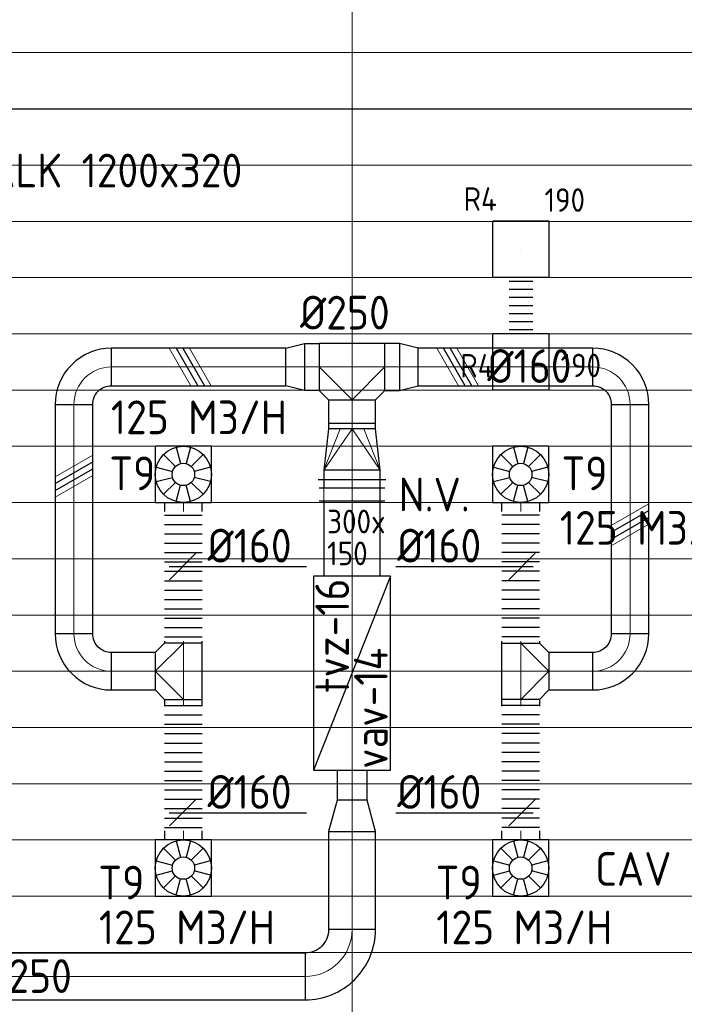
# Model space of a CAD drawing. Header units: millimetres. Extents: x -72915 to 21022, y 6278 to 52916.
# Tile 30 of 60: x -38190 to -34644, y 11172 to 16424. Entities that reach past the tile are written whole.
import ezdxf
from ezdxf.enums import TextEntityAlignment as Align

# ---------------------------------------------------------------- set-up
doc = ezdxf.new("R2010")
doc.units = ezdxf.units.MM
doc.header["$LTSCALE"] = 50
doc.linetypes.add('CENTER2', pattern=[28.575, 19.05, -3.175, 3.175, -3.175])
for name, color, linetype in [('4plfd', 254, 'Continuous'), ('WL570---_RETOUR', 100, 'Continuous'), ('WL570---_RETOUR_HL', 1, 'Continuous'), ('WL570---_TOEVOER', 200, 'Continuous'), ('WM570---', 2, 'Continuous'), ('WM570---_RETOUR_PR', 2, 'Continuous'), ('WM570---_TOEVOER', 2, 'Continuous')]:
    doc.layers.add(name, color=color, linetype=linetype)
for name, color, linetype, lineweight in [('WL570---_BESTAAND-HARTLIJN', 161, 'Continuous', 0), ('WL570---_BESTAAND-MAATVOERING', 161, 'Continuous', 0), ('WL570---_BESTAAND-RETOUR', 140, 'Continuous', 0), ('WL570---_BESTAAND-TOEVOER', 180, 'Continuous', 0)]:
    doc.layers.add(name, color=color, linetype=linetype, lineweight=lineweight)
doc.styles.add('BURO-025', font='ISO96.shx', dxfattribs={"height": 125})
doc.styles.add('ISO', font='ISO', dxfattribs={"height": 162})
doc.styles.add('LZ-MAATVOEREN', font='simplex')
doc.styles.add('MAATVOERING', font='ISO')

# ---------------------------------------------------------------- blocks, each defined once
blk = doc.blocks.new('OSV25016001670G')
blk.add_lwpolyline([(0, -125), (167.9, -80), (167.9, 80), (0, 125)], close=True)
at = {"layer": 'WL570---_BESTAAND-HARTLIJN'}
blk.add_line((0, 0), (167.9, 0), dxfattribs=at)
blk = doc.blocks.new('KARO')
for p, q in [((1, 0.5), (0, 0.5)), ((0, -0.5), (1, -0.5))]:
    blk.add_line(p, q)
at = {"invisible_edges": 15}
blk.add_3dface([(0, 0.5), (0, -0.5), (1, -0.5), (1, 0.5)], dxfattribs=at)
at = {"layer": 'WL570---_BESTAAND-HARTLIJN'}
blk.add_line((0, 0), (1, 0), dxfattribs=at)
blk = doc.blocks.new('OSV2502000990G')
blk.add_lwpolyline([(0, -125), (99, -100), (99, 100), (0, 125)], close=True)
at = {"layer": 'WL570---_BESTAAND-HARTLIJN'}
blk.add_line((0, 0), (99, 0), dxfattribs=at)
blk = doc.blocks.new('OTS25025025000H')
blk.add_lwpolyline([(-175, -125), (175, -125), (175, 125), (125, 175), (-125, 175), (-175, 125)], close=True)
at = {"layer": 'WL570---_BESTAAND-HARTLIJN'}
blk.add_line((-175, 0), (175, 0), dxfattribs=at)
at = {"layer": 'WL570---_BESTAAND-TOEVOER'}
blk.add_lwpolyline([(-175, 0), (0, 175), (175, 0)], dxfattribs=at)
blk = doc.blocks.new('KARH')
for p, q in [((1, 0.5), (0, 0.5)), ((0, -0.5), (1, -0.5))]:
    blk.add_line(p, q)
at = {"invisible_edges": 15}
blk.add_3dface([(0, 0.5), (0, -0.5), (1, -0.5), (1, 0.5)], dxfattribs=at)
blk = doc.blocks.new('VRO3001500025030000-0')
for p, q in [((0, 180), (0, -180)), ((50, -150), (50, 150)), ((270, -125), (270, 125))]:
    blk.add_line(p, q)
blk.add_lwpolyline([(0, 150), (0, -150), (50, -150), (270, -125), (300, -125), (300, 125), (270, 125), (50, 150)], close=True)
at = {"layer": 'WL570---_BESTAAND-TOEVOER', "color": 0}
for p, q in [((50, 150), (270, 62.5)), ((50, -150), (270, -62.5))]:
    blk.add_line(p, q, dxfattribs=at)
blk.add_lwpolyline([(50, -150), (270, 0), (50, 150)], dxfattribs=at)
blk = doc.blocks.new('OBO25000090H')
blk.add_lwpolyline([(125, -250, 0.414214), (-250, 125), (-250, -125, -0.414214), (-125, -250)], format="xyb", close=True)
at = {"invisible_edges": 15}
for points in [[(-228.3, -126.9), (-184.9, 119.3), (-250, 125), (-250, -125)], [(-207.2, -132.5), (-121.7, 102.4), (-184.9, 119.3), (-228.3, -126.9)], [(-187.5, -141.7), (-62.5, 74.8), (-121.7, 102.4), (-207.2, -132.5)], [(-169.7, -154.2), (-9, 37.3), (-62.5, 74.8), (-187.5, -141.7)], [(-154.2, -169.7), (37.3, -9), (-9, 37.3), (-169.7, -154.2)], [(-141.7, -187.5), (74.8, -62.5), (37.3, -9), (-154.2, -169.7)], [(-132.5, -207.2), (102.4, -121.7), (74.8, -62.5), (-141.7, -187.5)], [(-126.9, -228.3), (119.3, -184.9), (102.4, -121.7), (-132.5, -207.2)], [(-125, -250), (125, -250), (119.3, -184.9), (-126.9, -228.3)]]:
    blk.add_3dface(points, dxfattribs=at)
at = {"layer": 'WL570---_BESTAAND-HARTLIJN'}
blk.add_arc((-250, -250), 250, 0, 90, dxfattribs=at)
blk = doc.blocks.new('UISO')
at = {"color": 0}
for p, q in [((0, 0.18), (1, 0.757)), ((0, 0), (1, 0.577))]:
    blk.add_line(p, q, dxfattribs=at)
at = {"layer": 'WL570---_BESTAAND-TOEVOER', "color": 0}
for p, q in [((0, 0.36), (1, 0.937)), ((0, -0.18), (1, 0.397))]:
    blk.add_line(p, q, dxfattribs=at)
blk = doc.blocks.new('OBO20000090H')
blk.add_lwpolyline([(100, -200, 0.414214), (-200, 100), (-200, -100, -0.414214), (-100, -200)], format="xyb", close=True)
at = {"invisible_edges": 15}
for points in [[(-182.6, -101.5), (-147.9, 95.4), (-200, 100), (-200, -100)], [(-165.8, -106), (-97.4, 81.9), (-147.9, 95.4), (-182.6, -101.5)], [(-150, -113.4), (-50, 59.8), (-97.4, 81.9), (-165.8, -106)], [(-135.7, -123.4), (-7.2, 29.8), (-50, 59.8), (-150, -113.4)], [(-123.4, -135.7), (29.8, -7.2), (-7.2, 29.8), (-135.7, -123.4)], [(-113.4, -150), (59.8, -50), (29.8, -7.2), (-123.4, -135.7)], [(-106, -165.8), (81.9, -97.4), (59.8, -50), (-113.4, -150)], [(-101.5, -182.6), (95.4, -147.9), (81.9, -97.4), (-106, -165.8)], [(-100, -200), (100, -200), (95.4, -147.9), (-101.5, -182.6)]]:
    blk.add_3dface(points, dxfattribs=at)
at = {"layer": 'WL570---_BESTAAND-HARTLIJN'}
blk.add_arc((-200, -200), 200, 0, 90, dxfattribs=at)
blk = doc.blocks.new('FLLINE200')
blk.add_line((0, -100), (0, 100))
blk = doc.blocks.new('OEX2000070500')
at = {"rotation": 270}
for p in [(0, 700), (0, 650), (0, 600), (0, 550), (0, 500), (0, 450), (0, 400), (0, 350), (0, 300), (0, 250), (0, 200), (0, 150), (0, 100), (0, 50)]:
    blk.add_blockref('FLLINE200', p, dxfattribs=at)
blk = doc.blocks.new('OTS20020020000H')
blk.add_lwpolyline([(-150, -100), (150, -100), (150, 100), (100, 150), (-100, 150), (-150, 100)], close=True)
at = {"layer": 'WL570---_BESTAAND-HARTLIJN'}
blk.add_line((-150, 0), (150, 0), dxfattribs=at)
at = {"layer": 'WL570---_BESTAAND-RETOUR'}
blk.add_lwpolyline([(-150, 0), (0, 150), (150, 0)], dxfattribs=at)
blk = doc.blocks.new('ORN_T_WE400-400')
for p, q in [((-0.354, 0.354), (-0.141, 0.141)), ((-0.129, 0.483), (-0.052, 0.193)), ((0.129, 0.483), (0.052, 0.193)), ((0.354, 0.354), (0.141, 0.141)), ((-0.483, 0.129), (-0.193, 0.052)), ((0.483, 0.129), (0.193, 0.052)), ((-0.483, -0.129), (-0.193, -0.052)), ((-0.354, -0.354), (-0.141, -0.141)), ((0.354, -0.354), (0.141, -0.141)), ((0.483, -0.129), (0.193, -0.052)), ((-0.129, -0.483), (-0.052, -0.193)), ((0.129, -0.483), (0.052, -0.193))]:
    blk.add_line(p, q)
blk.add_lwpolyline([(-0.5, -0.5), (0.5, -0.5), (0.5, 0.5), (-0.5, 0.5)], close=True)
for radius in [0.5, 0.2]:
    blk.add_circle((0, 0), radius)
at = {"style": 'LZ-MAATVOEREN', "flags": 9}
for tag, p in [('ROS_TYPE', (0.633, 0.683)), ('ROS_M3H', (0.633, 0.483)), ('ROS_ZIJDE', (0.633, 0.283)), ('ROS_STAT', (0.633, 0.083))]:
    blk.add_attdef(tag, p, '', height=0.125, dxfattribs=at)
blk = doc.blocks.new('MVLINE')
blk.add_line((35.4, -35.4), (-35.4, 35.4))
blk = doc.blocks.new('Groep-73')
at = {"color": 8, "linetype": 'Continuous', "lineweight": 13}
for p, q in [((-22154.9, 14799.1), (-65620, 14799.1)), ((-22154.9, 14499.1), (-65620, 14499.1)), ((-22154.9, 14199.1), (-65620, 14199.1)), ((-22154.9, 13899.1), (-65620, 13899.1)), ((-22154.9, 13599.1), (-65620, 13599.1)), ((-65620, 13299.1), (-22154.9, 13299.1)), ((-65620, 12999.1), (-22154.9, 12999.1)), ((-65620, 12699.1), (-22154.9, 12699.1)), ((-65620, 12399.1), (-22154.9, 12399.1)), ((-65620, 12099.1), (-22154.9, 12099.1))]:
    blk.add_line(p, q, dxfattribs=at)
blk = doc.blocks.new('Groep-79')
at = {"color": 8, "linetype": 'Continuous', "lineweight": 13}
for p, q in [((-38654.9, 18999.1), (-38654.9, 7233.8)), ((-65620, 11799.1), (-22392.8, 11799.1)), ((-65620, 11499.1), (-23121.3, 11499.1)), ((-65620, 11199.1), (-23841, 11199.1)), ((-65620, 10899.1), (-24597.7, 10899.1)), ((-65620, 10599.1), (-25389.2, 10599.1)), ((-65620, 10299.1), (-26229.6, 10299.1)), ((-65620, 9999.1), (-27084.9, 9999.1))]:
    blk.add_line(p, q, dxfattribs=at)
at = {"color": 8, "linetype": 'Continuous', "lineweight": 13, "flags": 128}
for points in [[(-65620, 12924.8), (-65620, 9039.9, 0.175808), (-22004.9, 11828), (-22004.9, 19149)], [(-47654.9, 6597.2, 0.102915), (-22154.9, 11902, 0.102915)]]:
    blk.add_lwpolyline(points, format="xyb", dxfattribs=at)
at = {"color": 8}
blk.add_blockref('Groep-73', (0, 0), dxfattribs=at)
blk = doc.blocks.new('Block plafond 1e verd')
at = {"layer": '4plfd'}
blk.add_blockref('Groep-79', (22004.9, -19149), dxfattribs=at)
blk = doc.blocks.new('*U430')
at = {"color": 0, "ltscale": 10}
for p, q in [((150, 150, -150), (-150, 150, -150)), ((-150, -150, -150), (-150, 150, -150)), ((150, -150, -150), (150, 150, -150)), ((150, -150, -150), (-150, -150, -150))]:
    blk.add_line(p, q, dxfattribs=at)
at = {"layer": 'WL570---_RETOUR_HL', "linetype": 'CENTER2'}
blk.add_circle((0, 0, -150), 0.075, dxfattribs=at)
at = {"layer": 'WL570---_RETOUR', "color": 2, "style": 'BURO-025'}
for tag in ['MC', 'Q']:
    blk.add_attdef(tag, text='', height=125, dxfattribs=at).set_placement((0, 0), align=Align.MIDDLE)
at = {"layer": 'WM570---_RETOUR_PR', "color": 2, "style": 'BURO-025'}
blk.add_attdef('POSNR', text='', height=125, dxfattribs=at).set_placement((0, 0), align=Align.MIDDLE)
blk = doc.blocks.new('*U431')
at = {"color": 0, "ltscale": 10}
for p, q in [((150, 150, -150), (-150, 150, -150)), ((-150, -150, -150), (-150, 150, -150)), ((150, -150, -150), (150, 150, -150)), ((150, -150, -150), (-150, -150, -150))]:
    blk.add_line(p, q, dxfattribs=at)
at = {"layer": 'WL570---_RETOUR_HL', "linetype": 'CENTER2'}
blk.add_circle((0, 0, -150), 0.075, dxfattribs=at)
at = {"layer": 'WL570---_RETOUR', "color": 2, "style": 'BURO-025'}
for tag in ['MC', 'Q']:
    blk.add_attdef(tag, text='', height=125, dxfattribs=at).set_placement((0, 0), align=Align.MIDDLE)
at = {"layer": 'WM570---_RETOUR_PR', "color": 2, "style": 'BURO-025'}
blk.add_attdef('POSNR', text='', height=125, dxfattribs=at).set_placement((0, 0), align=Align.MIDDLE)
blk = doc.blocks.new('*U545')
at = {"color": 0, "ltscale": 10}
for p, q in [((0, 62.5), (0, -62.5)), ((21.5, 62.5), (21.5, -62.5)), ((64.4, 62.5), (64.4, -62.5)), ((107.3, 62.5), (107.3, -62.5)), ((150.2, 62.5), (150.2, -62.5)), ((193.1, 62.5), (193.1, -62.5)), ((236, 62.5), (236, -62.5)), ((278.9, 62.5), (278.9, -62.5)), ((300.3, 62.5), (300.3, -62.5))]:
    blk.add_line(p, q, dxfattribs=at)
at = {"layer": 'WM570---_RETOUR_PR', "color": 2, "style": 'BURO-025'}
blk.add_attdef('POSNR', text='', height=125, dxfattribs=at).set_placement((0, 0), align=Align.MIDDLE)

msp = doc.modelspace()

# ---------------------------------------------------------------- linework, layer by layer
for p, q in [((-63469.2, 15948.4), (-20816.9, 15948.4)), ((-37280.7, 12230), (-37280.7, 12230)), ((-35469.7, 12230), (-35469.7, 12230))]:
    msp.add_line(p, q)
at = {"layer": 'WL570---_BESTAAND-MAATVOERING'}
msp.add_line((-63469.2, 14748.4), (-20816.9, 14748.4), dxfattribs=at)
for radius, start, end in [(63040.6, 253.359756, 292.968331), (64240.6, 253.679371, 293.67904)]:
    msp.add_arc((-45416.8, 71987.1), radius, start, end, dxfattribs=at)
at = {"layer": 'WL570---_BESTAAND-TOEVOER'}
msp.add_line((-36566.9, 13855.5), (-36566.9, 13925.5), dxfattribs=at)
at = {"layer": 'WL570---_TOEVOER'}
for p, q in [((-36241.8, 13925.5), (-36592.1, 13925.5)), ((-36266.9, 13855.5), (-36266.9, 13925.5)), ((-36241.8, 13855.5), (-36592.1, 13855.5)), ((-36211.9, 13455.2), (-36621.9, 12420.2)), ((-36621.9, 13455.2), (-36621.9, 12420.2)), ((-36211.9, 13455.2), (-36621.9, 13455.2)), ((-36211.9, 12420.2), (-36211.9, 13455.2)), ((-36621.9, 12420.2), (-36211.9, 12420.2))]:
    msp.add_line(p, q, dxfattribs=at)
at = {"layer": 'WM570---_TOEVOER'}
for points in [[(-37392.1, 13507.6), (-37264.2, 13507.6), (-36659, 13507.6)], [(-36183, 13507.6), (-36055.2, 13507.6), (-35449.9, 13507.6)], [(-37392.1, 12193.9), (-37264.2, 12193.9), (-36659, 12193.9)], [(-36183, 12193.9), (-36055.2, 12193.9), (-35449.9, 12193.9)]]:
    msp.add_lwpolyline(points, dxfattribs=at)

# ---------------------------------------------------------------- block references
at = {"layer": 'WL570---_RETOUR'}
ref = msp.add_blockref('*U430', (-35515.4, 15198.7, 150), dxfattribs=at)
ref.add_attrib('POSNR', 'R4', dxfattribs={"layer": 'WM570---_RETOUR_PR', "color": 2, "height": 125, "style": 'BURO-025'}).set_placement((-35732.7, 15467.7), align=Align.MIDDLE)
ref.add_attrib('Q', '190', dxfattribs={"color": 2, "height": 125, "style": 'BURO-025'}).set_placement((-35281.5, 15462), align=Align.MIDDLE)
at = {"layer": 'WL570---_RETOUR', "rotation": 270}
msp.add_blockref('*U545', (-35515.4, 15048.7), dxfattribs=at)
at = {"layer": 'WL570---_RETOUR'}
ref = msp.add_blockref('*U431', (-35515.4, 14598.4, 150), dxfattribs=at)
ref.add_attrib('POSNR', 'R4', dxfattribs={"layer": 'WM570---_RETOUR_PR', "color": 2, "height": 125, "style": 'BURO-025'}).set_placement((-35750.7, 14578.2), align=Align.MIDDLE)
ref.add_attrib('Q', '190', dxfattribs={"color": 2, "height": 125, "style": 'BURO-025'}).set_placement((-35196.1, 14579.5), align=Align.MIDDLE)
at = {"layer": 'WL570---_TOEVOER'}
for name, p, rotation in [('OBO20000090H', (-37900.7, 14571.5), 90), ('OTS25025025000H', (-36416.9, 14571.5), 180), ('VRO3001500025030000-0', (-36416.9, 13970.7), 90), ('OBO20000090H', (-37900.7, 12948.4), 180), ('OBO20000090H', (-34933.2, 12948.4), 270), ('OTS20020020000H', (-37316.9, 12948.4), 90), ('OEX2000070500', (-35516.9, 12815.4), 180), ('OSV25016001670G', (-36416.9, 12092.8), 90), ('OBO25000090H', (-36416.9, 11319.8), 270)]:
    msp.add_blockref(name, p, dxfattribs=dict(at, rotation=rotation))
for name, p, xscale, yscale, zscale, rotation in [('KARO', (-36770.2, 14571.5), 930.5110009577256, 200, 200, 180), ('UISO', (-37355.9, 14671.5), 200, 200, 200, 270), ('KARO', (-36671.2, 14571.5), -79.25048063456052, 250, 250, 180), ('KARO', (-36162.7, 14571.5), 79.25048063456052, 250, 250, 180), ('UISO', (-35777.4, 14471.5), 200, 200, 200, 90), ('KARO', (-36416.9, 14270.9), 125.5888702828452, 250, 250, 90), ('KARO', (-37900.7, 14371.5), 1223.083304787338, 200, 200, 270), ('KARO', (-34933.2, 14371.5), 1223.083304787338, 200, 200, 270), ('ORN_T_WE400-400', (-37316.9, 13998.4), 300, 300, 300, 90), ('ORN_T_WE400-400', (-35516.9, 13998.4), 300, 300, 300, 90), ('KARH', (-36416.9, 13927.6), 43.16599872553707, 300, 150, 90), ('KARO', (-37316.9, 13848.4), 48.33943874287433, 200, 200, 270), ('KARH', (-36416.9, 13455.2), 400.2027647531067, 300, 150, 89.99999999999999), ('KARO', (-35516.9, 13848.4), -48.33943874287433, 200, 200, 90), ('KARO', (-37316.9, 13098.4), 9.783401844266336, 200, 200, 90), ('KARO', (-35516.9, 13098.4), -9.783401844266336, 200, 200, 270), ('KARO', (-35133.2, 12948.4), 233.7614815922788, 200, 200, 180), ('KARO', (-37316.9, 12798.4), 36.96611752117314, 200, 200, 270), ('KARO', (-35516.9, 12798.4), -36.96611752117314, 200, 200, 90), ('KARO', (-36416.9, 12422.4), 161.7389600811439, 160, 160, 270), ('KARO', (-37316.9, 12048.7), 48.33943874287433, 200, 200, 90), ('KARO', (-36416.9, 11569.8), 522.968811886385, 250, 250, 90), ('KARO', (-35516.9, 12048.7), -48.33943874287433, 200, 200, 270), ('ORN_T_WE400-400', (-37316.9, 11898.4), 300, 300, 300, 90), ('ORN_T_WE400-400', (-35516.9, 11898.4), 300, 300, 300, 90)]:
    msp.add_blockref(name, p, dxfattribs=dict(at, xscale=xscale, yscale=yscale, zscale=zscale, rotation=rotation))
at = {"layer": 'WL570---_TOEVOER', "xscale": -1}
for name, p in [('OSV2502000990G', (-36671.2, 14571.5)), ('OEX2000070500', (-35516.9, 13081.5))]:
    msp.add_blockref(name, p, dxfattribs=at)
at = {"layer": 'WL570---_TOEVOER'}
for name, p in [('OSV2502000990G', (-36162.7, 14571.5)), ('OBO20000090H', (-34933.2, 14571.5)), ('OEX2000070500', (-37316.9, 13081.5))]:
    msp.add_blockref(name, p, dxfattribs=at)
for name, p, xscale, yscale, zscale in [('KARO', (-36063.7, 14571.5), 930.5110009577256, 200, 200), ('UISO', (-38000.7, 13913.4), 200, 200, 200), ('UISO', (-35033.2, 13653.7), 200, 200, 200), ('KARO', (-37700.7, 12948.4), 233.7614815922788, 200, 200), ('KARO', (-39339.5, 11319.8), 2672.557588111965, 250, 250)]:
    msp.add_blockref(name, p, dxfattribs=dict(at, xscale=xscale, yscale=yscale, zscale=zscale))
at = {"layer": 'WL570---_TOEVOER', "xscale": -1}
for name, p, rotation in [('OTS20020020000H', (-35516.9, 12948.4), 270), ('OEX2000070500', (-37316.9, 12815.4), 180)]:
    msp.add_blockref(name, p, dxfattribs=dict(at, rotation=rotation))
at = {"layer": 'WM570---_TOEVOER'}
msp.add_blockref('Block plafond 1e verd', (-19765.4, 20598.3), dxfattribs=at)
at = {"layer": 'WM570---_TOEVOER', "xscale": 2, "yscale": 2, "zscale": 2, "rotation": 90}
for p in [(-37320.5, 13507.6), (-35509.6, 13507.6), (-37320.5, 12193.9), (-35509.6, 12193.9)]:
    msp.add_blockref('MVLINE', p, dxfattribs=at)

# ---------------------------------------------------------------- texts
at = {"layer": 'WM570---', "style": 'ISO'}
msp.add_text('BALK 1200x320', height=180, dxfattribs=at).set_placement((-38496.2, 15529.5))
at = {"layer": 'WM570---_TOEVOER', "style": 'MAATVOERING'}
for s, height, p in [('%%c250', 180, (-36694.4, 14771.4)), ('%%c160', 180, (-35694.6, 14486.6)), ('125 M3/H', 180, (-37703.4, 14212.9)), ('T9', 180, (-37712.4, 13913.8)), ('T9', 180, (-35299.6, 13913.8)), ('N.V.', 180, (-36168.3, 13801)), ('125 M3/H', 180, (-35307.7, 13623.3)), ('300x', 126, (-36549.8, 13684.2)), ('%%c160', 180, (-37188.1, 13528.3)), ('%%c160', 180, (-36176, 13528.3)), ('150', 126, (-36549.8, 13513.9)), ('%%c160', 180, (-37188.1, 12214.5)), ('%%c160', 180, (-36176, 12214.5)), ('CAV', 180, (-35119.3, 11803.9)), ('T9', 180, (-37771, 11730.8)), ('T9', 180, (-35971, 11730.8)), ('125 M3/H', 180, (-37767.3, 11492.1)), ('125 M3/H', 180, (-35967.3, 11492.1)), ('%%c250', 180, (-38390.7, 11232.4))]:
    msp.add_text(s, height=height, dxfattribs=at).set_placement(p)
for s, p in [('tvz-16', (-36432.2, 12832.1)), ('vav-14', (-36226.4, 12426.8))]:
    msp.add_text(s, height=180, rotation=90, dxfattribs=at).set_placement(p)

doc.saveas('drawing.dxf')
